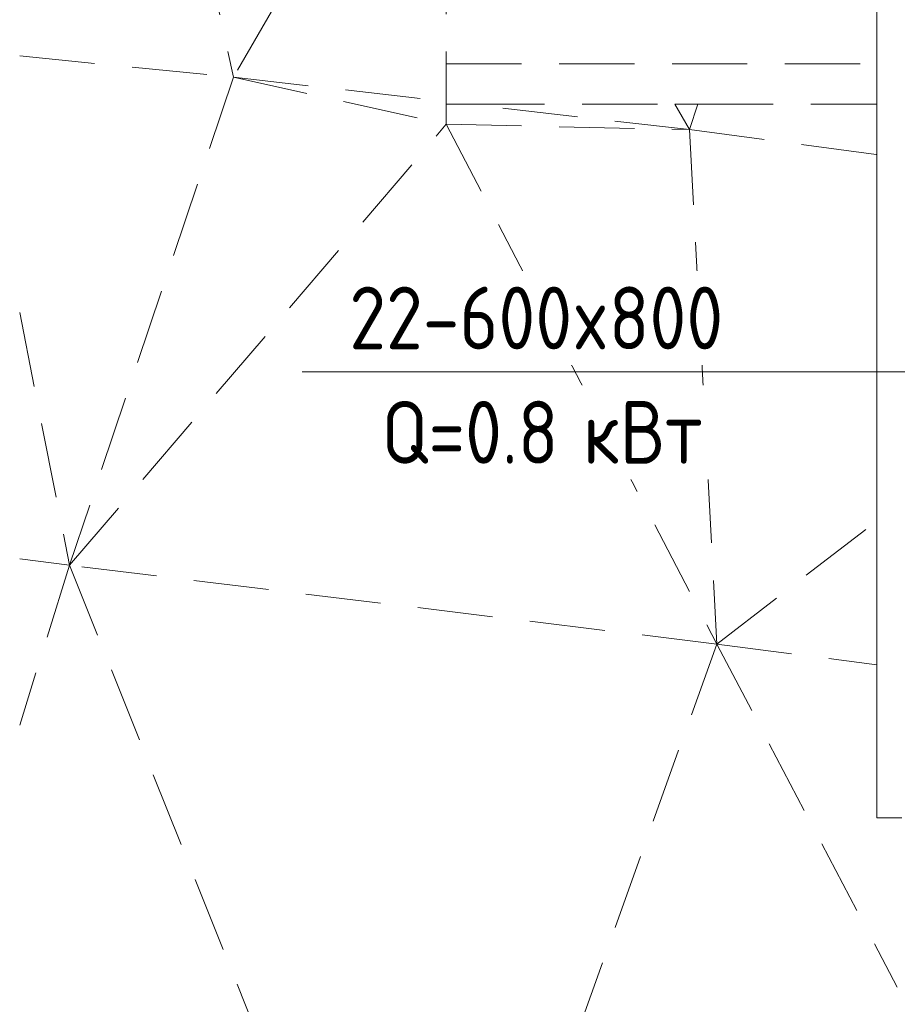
# Model space of a CAD drawing. Header units: millimetres. Extents: x -125 to 26481, y 4748 to 39818.
# Tile 11 of 104: x 9531 to 11281, y 31761 to 33724. Entities that reach past the tile are written whole.
import ezdxf

# ---------------------------------------------------------------- set-up
doc = ezdxf.new("R2010")
doc.units = ezdxf.units.MM
doc.linetypes.add('ADSK_Штриховая_ш3 п1_5', pattern=[225, 150, -75])
for name, color, linetype, lineweight in [('A-DETL-____-MBND', 5, 'ADSK_Штриховая_ш3 п1_5', 20), ('A-GENM-____-MCUT', 13, 'Continuous', 50), ('A-GENM-____-OTLN', 13, 'Continuous', 20), ('L-SITE-____-OTLN', 91, 'Continuous', 20), ('M-EQPM-___-IDEN', 50, 'Continuous', 20)]:
    doc.layers.add(name, color=color, linetype=linetype, lineweight=lineweight)
doc.styles.add('GOST Common_1', font='GOST_Common.ttf', dxfattribs={"width": 0.9, "height": 125})

# ---------------------------------------------------------------- blocks, each defined once
blk = doc.blocks.new('Family - Site-608699-В_Этаж 02_Отопление')
at = {"layer": 'A-DETL-____-MBND', "color": 253}
for p, q in [((25496.9, 34539.9), (25698.8, 33609.6)), ((26123.2, 34335.3), (25698.8, 33609.6)), ((26123.2, 34335.3), (26123.2, 33560.7)), ((25272.9, 33651.7), (25698.8, 33609.6)), ((26123.2, 33635.8), (26981.4, 33635.8)), ((25698.8, 33609.6), (25372.1, 32636.4)), ((25698.8, 33609.6), (26123.2, 33560.7)), ((25698.8, 33609.6), (26123.2, 33515.4)), ((26123.2, 33560.7), (26123.2, 33555.4)), ((26123.2, 33555.4), (26169, 33555.4)), ((26123.2, 33515.4), (26123.2, 33555.4)), ((26169, 33555.4), (26578.8, 33555.4)), ((26608.3, 33504.8), (26169, 33555.4)), ((26578.8, 33555.4), (26624.8, 33555.4)), ((26608.3, 33504.8), (26578.8, 33555.4)), ((26624.8, 33555.4), (26608.3, 33504.8)), ((26624.8, 33555.4), (26981.4, 33555.4)), ((25372.1, 32636.4), (26123.2, 33515.4)), ((26123.2, 33515.4), (26608.3, 33504.8)), ((26123.2, 33515.4), (26662.3, 32479.2)), ((26608.3, 33504.8), (26981.4, 33455.2)), ((26608.3, 33504.8), (26662.3, 32479.2)), ((25272.9, 33139.9), (25372.1, 32636.4)), ((26662.3, 32479.2), (26981.4, 32724.2)), ((25372.1, 32636.4), (25272.9, 32649.3)), ((25372.1, 32636.4), (25272.9, 32317.8)), ((25372.1, 32636.4), (26082.4, 30860.7)), ((26662.3, 32479.2), (25372.1, 32636.4)), ((26662.3, 32479.2), (26082.4, 30860.7)), ((26662.3, 32479.2), (26981.4, 32438)), ((26662.3, 32479.2), (27022.2, 31794.9))]:
    blk.add_line(p, q, dxfattribs=at)
blk = doc.blocks.new('Прямая форма - V line-613386-В_Этаж 02_Отопление')
at = {"layer": 'A-GENM-____-MCUT', "lineweight": 9}
for p, q in [((26981.4, 35504.2), (26981.4, 32132.5)), ((26981.4, 32132.5), (27031.4, 32132.5))]:
    blk.add_line(p, q, dxfattribs=at)
blk = doc.blocks.new('Прямая форма - SLA - 004-613387-В_Этаж 02_Отопление')
blk.add_blockref('Прямая форма - V line-613386-В_Этаж 02_Отопление', (0, 0))
blk = doc.blocks.new('V line_ifc_RVT-1-В_Этаж 02_Отопление')
at = {"layer": 'A-GENM-____-OTLN', "color": 253, "lineweight": 20}
blk.add_blockref('Прямая форма - SLA - 004-613387-В_Этаж 02_Отопление', (0, 0), dxfattribs=at)
at = {"layer": 'L-SITE-____-OTLN', "color": 253, "lineweight": 20}
blk.add_blockref('Family - Site-608699-В_Этаж 02_Отопление', (0, 0), dxfattribs=at)
blk = doc.blocks.new('ADSK_M_Оборудование_Отопительный прибор - ADSK_Марка _ ADSK_Тепловая мощность_20-1635446-В_Этаж 02_Отопление')
at = {"layer": 'M-EQPM-___-IDEN'}
blk.add_line((-10, 0), (10, 0), dxfattribs=at)

msp = doc.modelspace()

# ---------------------------------------------------------------- linework, layer by layer
at = {"layer": 'M-EQPM-___-IDEN'}
msp.add_line((11757, 33022.1), (11094.1, 33022.1), dxfattribs=at)

# ---------------------------------------------------------------- block references
at = {"lineweight": 9}
msp.add_blockref('V line_ifc_RVT-1-В_Этаж 02_Отопление', (-15741.7, 0), dxfattribs=at)
at = {"layer": 'M-EQPM-___-IDEN', "xscale": 49.99999999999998, "yscale": 49.99999999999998, "zscale": 49.99999999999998}
msp.add_blockref('ADSK_M_Оборудование_Отопительный прибор - ADSK_Марка _ ADSK_Тепловая мощность_20-1635446-В_Этаж 02_Отопление', (10594.1, 33022.1), dxfattribs=at)

# ---------------------------------------------------------------- next in the draw order: texts
at = {"layer": 'M-EQPM-___-IDEN', "lineweight": 9, "char_height": 125, "attachment_point": 1, "style": 'GOST Common_1', "bg_fill": 3, "box_fill_scale": 1.25, "bg_fill_color": 256, "bg_fill_true_color": 13158600, "bg_fill_transparency": 0}
for s, insert, width in [('22-600x800', (10188.1, 33191.8), 974.05), ('Q=0.8 ', (10252.3, 32963.9), 487.025)]:
    msp.add_mtext(s, dxfattribs=dict(at, insert=insert, width=width))

# ---------------------------------------------------------------- next in the draw order: texts
at = {"layer": 'M-EQPM-___-IDEN', "lineweight": 9, "insert": (10654.1, 32963.9), "char_height": 125, "width": 331.899, "attachment_point": 1, "style": 'GOST Common_1', "bg_fill": 3, "box_fill_scale": 1.25, "bg_fill_color": 256, "bg_fill_true_color": 13158600, "bg_fill_transparency": 0}
msp.add_mtext('кВт', dxfattribs=at)

doc.saveas('drawing.dxf')
